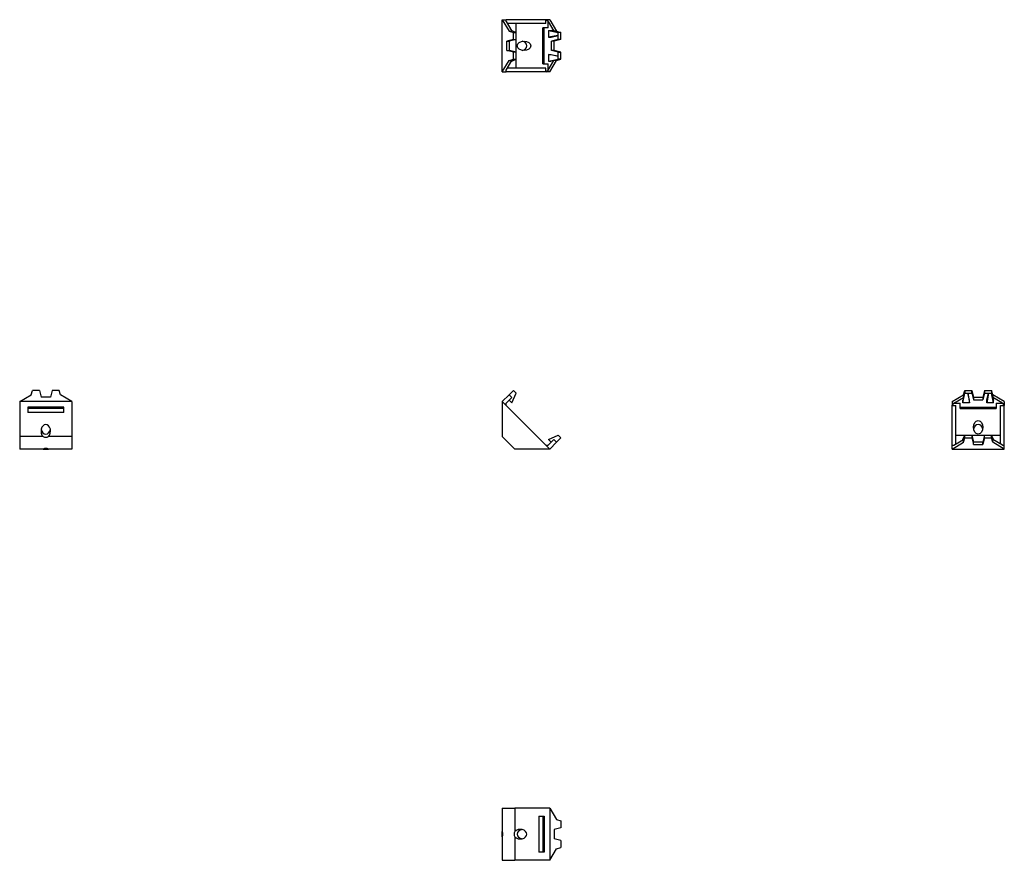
# Model space of a CAD drawing. Header units: millimetres. Extents: x 70 to 381, y 19 to 284.
import ezdxf

# ---------------------------------------------------------------- set-up
doc = ezdxf.new("R2010")
doc.units = ezdxf.units.MM
doc.linetypes.add('SLD-Solid', pattern=[0])

msp = doc.modelspace()

# ---------------------------------------------------------------- linework, layer by layer
at = {"color": 7, "linetype": 'SLD-Solid', "lineweight": 25}
for p, q in [((222.59, 267.76), (222.59, 284.26)), ((222.59, 284.26), (224.71, 280.61)), ((222.59, 284.26), (223.79, 284.26)), ((223.79, 283.65), (223.79, 284.26)), ((236.35, 284.26), (223.79, 284.26)), ((223.79, 283.65), (225.56, 280.61)), ((236.35, 283.06), (224.14, 283.06)), ((227.02, 268.96), (227.02, 283.06)), ((236.35, 283.06), (236.35, 284.26)), ((237.05, 283.65), (236.35, 284.26)), ((237.55, 284.26), (236.35, 284.26)), ((237.05, 281.71), (237.05, 283.65)), ((237.05, 283.65), (238.82, 280.61)), ((237.55, 284.26), (239.67, 280.61)), ((224.71, 280.61), (226.13, 280.26)), ((224.71, 280.61), (225.56, 280.61)), ((225.63, 280.8), (225.45, 280.8)), ((225.63, 280.8), (226.98, 280.26)), ((226.13, 278.01), (226.13, 280.26)), ((226.13, 280.26), (226.98, 280.26)), ((226.98, 279.26), (226.98, 280.26)), ((237.05, 281.71), (235.36, 281.71)), ((235.36, 270.31), (235.36, 281.71)), ((235.85, 270.31), (235.85, 281.71)), ((237.2, 280.8), (240.24, 280.26)), ((237.2, 280.8), (238.04, 280.8)), ((237.2, 280.8), (237.2, 278.71)), ((238.82, 280.61), (238.04, 280.8)), ((239.67, 280.61), (238.82, 280.61)), ((239.67, 280.61), (241.08, 280.26)), ((241.08, 280.26), (240.24, 280.26)), ((240.24, 279.26), (240.24, 280.26)), ((241.08, 278.01), (241.08, 280.26)), ((226.13, 278.01), (224.01, 277.48)), ((224.01, 274.54), (224.01, 277.48)), ((224.01, 277.48), (224.85, 277.48)), ((226.98, 278.01), (224.85, 277.48)), ((224.85, 274.54), (224.85, 277.48)), ((226.13, 278.01), (226.98, 278.01)), ((226.98, 278.01), (226.98, 279.26)), ((240.24, 279.26), (237.2, 278.71)), ((237.2, 278.71), (238.04, 278.71)), ((238.04, 278.71), (240.24, 279.26)), ((240.24, 278.01), (238.11, 277.48)), ((238.11, 274.54), (238.11, 277.48)), ((238.96, 277.48), (238.11, 277.48)), ((241.08, 278.01), (238.96, 277.48)), ((238.96, 274.54), (238.96, 277.48)), ((240.24, 278.01), (240.24, 279.26)), ((241.08, 278.01), (240.24, 278.01)), ((226.13, 274.01), (224.01, 274.54)), ((224.01, 274.54), (224.85, 274.54)), ((226.98, 274.01), (224.85, 274.54)), ((226.13, 271.76), (226.13, 274.01)), ((226.98, 274.01), (226.13, 274.01)), ((226.98, 272.76), (226.98, 274.01)), ((240.24, 274.01), (238.11, 274.54)), ((238.96, 274.54), (238.11, 274.54)), ((241.08, 274.01), (238.96, 274.54)), ((240.24, 272.76), (240.24, 274.01)), ((240.24, 274.01), (241.08, 274.01)), ((241.08, 271.76), (241.08, 274.01)), ((222.59, 267.76), (224.71, 271.4)), ((223.79, 268.36), (225.56, 271.4)), ((224.71, 271.4), (226.13, 271.76)), ((224.71, 271.4), (225.56, 271.4)), ((225.63, 271.21), (225.45, 271.21)), ((225.63, 271.21), (226.98, 271.76)), ((226.13, 271.76), (226.98, 271.76)), ((226.98, 271.76), (226.98, 272.76)), ((237.05, 268.36), (238.82, 271.4)), ((237.2, 273.3), (237.2, 271.21)), ((240.24, 272.76), (237.2, 273.3)), ((237.2, 273.3), (238.04, 273.3)), ((237.2, 271.21), (240.24, 271.76)), ((237.2, 271.21), (238.04, 271.21)), ((237.55, 267.76), (239.67, 271.4)), ((238.04, 273.3), (240.24, 272.76)), ((238.82, 271.4), (238.04, 271.21)), ((239.67, 271.4), (238.82, 271.4)), ((239.67, 271.4), (241.08, 271.76)), ((240.24, 271.76), (240.24, 272.76)), ((241.08, 271.76), (240.24, 271.76)), ((222.59, 267.76), (223.79, 267.76)), ((223.79, 267.76), (223.79, 268.36)), ((236.35, 267.76), (223.79, 267.76)), ((236.35, 268.96), (224.14, 268.96)), ((235.36, 270.31), (237.05, 270.31)), ((236.35, 267.76), (236.35, 268.96)), ((236.35, 267.76), (237.05, 268.36)), ((237.55, 267.76), (236.35, 267.76)), ((237.05, 268.36), (237.05, 270.31)), ((70.2, 163.71), (73.85, 165.83)), ((73.85, 165.83), (74.2, 167.24)), ((76.45, 167.24), (74.2, 167.24)), ((76.45, 167.24), (76.98, 165.12)), ((79.92, 165.12), (76.98, 165.12)), ((80.45, 167.24), (79.92, 165.12)), ((82.7, 167.24), (80.45, 167.24)), ((83.05, 165.83), (82.7, 167.24)), ((86.7, 163.71), (83.05, 165.83)), ((222.59, 163.71), (224.71, 165.83)), ((223.79, 163.21), (225.56, 164.98)), ((224.71, 165.83), (226.13, 167.24)), ((224.71, 165.83), (225.56, 164.98)), ((225.63, 163.36), (226.98, 166.4)), ((226.13, 167.24), (226.98, 166.4)), ((364.6, 163.71), (368.25, 165.83)), ((365.21, 163.21), (368.25, 164.98)), ((368.06, 163.36), (368.6, 166.4)), ((368.25, 164.98), (368.06, 164.2)), ((368.25, 165.83), (368.6, 167.24)), ((368.25, 165.83), (368.25, 164.98)), ((368.6, 167.24), (368.6, 166.4)), ((368.6, 167.24), (370.85, 167.24)), ((368.6, 166.4), (369.6, 166.4)), ((369.6, 166.4), (370.85, 166.4)), ((370.15, 164.2), (369.6, 166.4)), ((369.6, 166.4), (370.15, 163.36)), ((370.85, 166.4), (370.85, 167.24)), ((370.85, 167.24), (371.38, 165.12)), ((370.85, 166.4), (371.38, 164.27)), ((371.38, 165.12), (371.38, 164.27)), ((371.38, 165.12), (374.32, 165.12)), ((374.85, 167.24), (374.32, 165.12)), ((374.85, 166.4), (374.32, 164.27)), ((374.32, 165.12), (374.32, 164.27)), ((374.85, 167.24), (374.85, 166.4)), ((374.85, 167.24), (377.1, 167.24)), ((374.85, 166.4), (376.1, 166.4)), ((375.56, 164.2), (376.1, 166.4)), ((376.1, 166.4), (375.56, 163.36)), ((376.1, 166.4), (377.1, 166.4)), ((377.1, 167.24), (377.1, 166.4)), ((377.46, 165.83), (377.1, 167.24)), ((377.65, 163.36), (377.1, 166.4)), ((377.46, 165.83), (377.46, 164.98)), ((381.1, 163.71), (377.46, 165.83)), ((377.46, 164.98), (377.65, 164.2)), ((380.5, 163.21), (377.46, 164.98)), ((70.2, 163.71), (70.2, 152.68)), ((86.7, 163.71), (70.2, 163.71)), ((72.75, 162.01), (72.75, 160.31)), ((84.15, 162.01), (72.75, 162.01)), ((84.15, 160.31), (84.15, 162.01)), ((86.7, 163.71), (86.7, 152.68)), ((222.59, 163.71), (223.79, 162.51)), ((222.59, 163.71), (222.59, 152.68)), ((223.79, 162.51), (223.79, 163.21)), ((236.35, 149.95), (223.79, 162.51)), ((225.63, 163.36), (224.78, 164.2)), ((364.6, 163.71), (364.6, 162.51)), ((364.6, 162.51), (365.21, 163.21)), ((364.6, 162.51), (365.8, 162.51)), ((364.6, 149.95), (364.6, 162.51)), ((365.21, 163.21), (367.15, 163.21)), ((365.8, 150.3), (365.8, 162.51)), ((367.15, 161.51), (367.15, 163.21)), ((367.15, 162.01), (378.55, 162.01)), ((368.06, 163.36), (368.06, 164.2)), ((370.15, 163.36), (368.06, 163.36)), ((370.15, 163.36), (370.15, 164.2)), ((371.38, 164.27), (374.32, 164.27)), ((375.56, 163.36), (375.56, 164.2)), ((377.65, 163.36), (375.56, 163.36)), ((377.65, 163.36), (377.65, 164.2)), ((378.55, 163.21), (380.5, 163.21)), ((378.55, 163.21), (378.55, 161.51)), ((379.9, 162.51), (381.1, 162.51)), ((379.9, 150.3), (379.9, 162.51)), ((380.5, 163.21), (381.1, 162.51)), ((381.1, 163.71), (381.1, 162.51)), ((381.1, 149.95), (381.1, 162.51)), ((84.15, 161.51), (72.75, 161.51)), ((84.15, 160.31), (72.75, 160.31)), ((367.15, 161.51), (378.55, 161.51)), ((77.58, 152.68), (70.2, 152.68)), ((70.2, 152.68), (70.2, 148.75)), ((86.7, 152.68), (79.32, 152.68)), ((86.7, 152.68), (86.7, 148.75)), ((222.59, 152.68), (226.52, 148.75)), ((237.2, 151.79), (240.24, 153.14)), ((241.08, 152.29), (240.24, 153.14)), ((365.8, 153.17), (379.9, 153.17)), ((368.06, 151.79), (368.6, 153.14)), ((368.6, 152.29), (368.6, 153.14)), ((368.6, 153.14), (369.6, 153.14)), ((369.6, 153.14), (370.85, 153.14)), ((370.85, 153.14), (371.38, 151.01)), ((370.85, 153.14), (370.85, 152.29)), ((374.85, 153.14), (374.32, 151.01)), ((374.85, 152.29), (374.85, 153.14)), ((374.85, 153.14), (376.1, 153.14)), ((376.1, 153.14), (377.1, 153.14)), ((377.1, 152.29), (377.1, 153.14)), ((377.65, 151.79), (377.1, 153.14)), ((237.55, 148.75), (236.35, 149.95)), ((236.35, 149.95), (237.05, 149.95)), ((237.05, 149.95), (238.82, 151.72)), ((237.2, 151.79), (238.04, 150.94)), ((237.55, 148.75), (239.67, 150.87)), ((239.67, 150.87), (238.82, 151.72)), ((239.67, 150.87), (241.08, 152.29)), ((364.6, 148.75), (368.25, 150.87)), ((364.6, 149.95), (365.21, 149.95)), ((364.6, 148.75), (364.6, 149.95)), ((365.21, 149.95), (368.25, 151.72)), ((368.06, 151.79), (368.06, 151.61)), ((368.25, 150.87), (368.6, 152.29)), ((368.25, 150.87), (368.25, 151.72)), ((368.6, 152.29), (370.85, 152.29)), ((370.85, 152.29), (371.38, 150.17)), ((371.38, 150.17), (371.38, 151.01)), ((371.38, 151.01), (374.32, 151.01)), ((371.38, 150.17), (374.32, 150.17)), ((374.85, 152.29), (374.32, 150.17)), ((374.32, 150.17), (374.32, 151.01)), ((374.85, 152.29), (377.1, 152.29)), ((377.46, 150.87), (377.1, 152.29)), ((377.46, 150.87), (377.46, 151.72)), ((380.5, 149.95), (377.46, 151.72)), ((381.1, 148.75), (377.46, 150.87)), ((377.65, 151.79), (377.65, 151.61)), ((380.5, 149.95), (381.1, 149.95)), ((381.1, 148.75), (381.1, 149.95)), ((77.58, 148.75), (70.2, 148.75)), ((77.58, 148.75), (79.32, 148.75)), ((86.7, 148.75), (79.32, 148.75)), ((237.55, 148.75), (226.52, 148.75)), ((364.6, 148.75), (381.1, 148.75)), ((222.59, 35.45), (222.59, 28.07)), ((222.59, 35.45), (226.52, 35.45)), ((226.52, 35.45), (226.52, 28.07)), ((237.55, 35.45), (226.52, 35.45)), ((237.55, 35.45), (237.55, 18.95)), ((237.55, 35.45), (239.67, 31.8)), ((234.16, 32.9), (235.85, 32.9)), ((234.16, 32.9), (234.16, 21.5)), ((235.36, 32.9), (235.36, 21.5)), ((235.85, 32.9), (235.85, 21.5)), ((239.67, 31.8), (241.08, 31.45)), ((241.08, 31.45), (241.08, 29.2)), ((222.59, 26.33), (222.59, 28.07)), ((241.08, 29.2), (238.96, 28.67)), ((238.96, 28.67), (238.96, 25.73)), ((222.59, 26.33), (222.59, 18.95)), ((226.52, 26.33), (226.52, 18.95)), ((241.08, 25.2), (238.96, 25.73)), ((241.08, 25.2), (241.08, 22.95)), ((237.55, 18.95), (239.67, 22.6)), ((239.67, 22.6), (241.08, 22.95)), ((222.59, 18.95), (226.52, 18.95)), ((237.55, 18.95), (226.52, 18.95)), ((235.85, 21.5), (234.16, 21.5))]:
    msp.add_line(p, q, dxfattribs=at)
for centre, start, end in [((78.45, 154.48), 244.3303, 295.6697), ((78.45, 146.95), 64.3303, 115.6697), ((220.79, 27.2), 334.3303, 25.6697), ((228.32, 27.2), 154.3303, 205.6697)]:
    msp.add_arc(centre, 2, start, end, dxfattribs=at)
for centre, major_axis in [((229.45, 276.01), (-2.12, 0)), ((372.85, 155.61), (0, -2.12))]:
    msp.add_ellipse(centre, major_axis=major_axis, ratio=0.707107, dxfattribs=at)
for centre, major_axis, start_param, end_param in [((228.25, 276.01), (-2.12, 0), 1.857553, 4.425632), ((78.45, 154.41), (0, -2.12), 0.616503, 5.666682), ((372.85, 154.41), (0, -2.12), 1.857553, 4.425632), ((78.45, 155.61), (0, -2.12), 4.999146, 6.283185), ((78.45, 155.61), (0, -2.12), 0, 1.28404), ((228.25, 27.2), (-2.12, 0), 0.616503, 5.666682), ((229.45, 27.2), (-2.12, 0), 4.999146, 6.283185), ((229.45, 27.2), (-2.12, 0), 0, 1.28404)]:
    msp.add_ellipse(centre, major_axis=major_axis, ratio=0.707107, start_param=start_param, end_param=end_param, dxfattribs=at)

doc.saveas('drawing.dxf')
